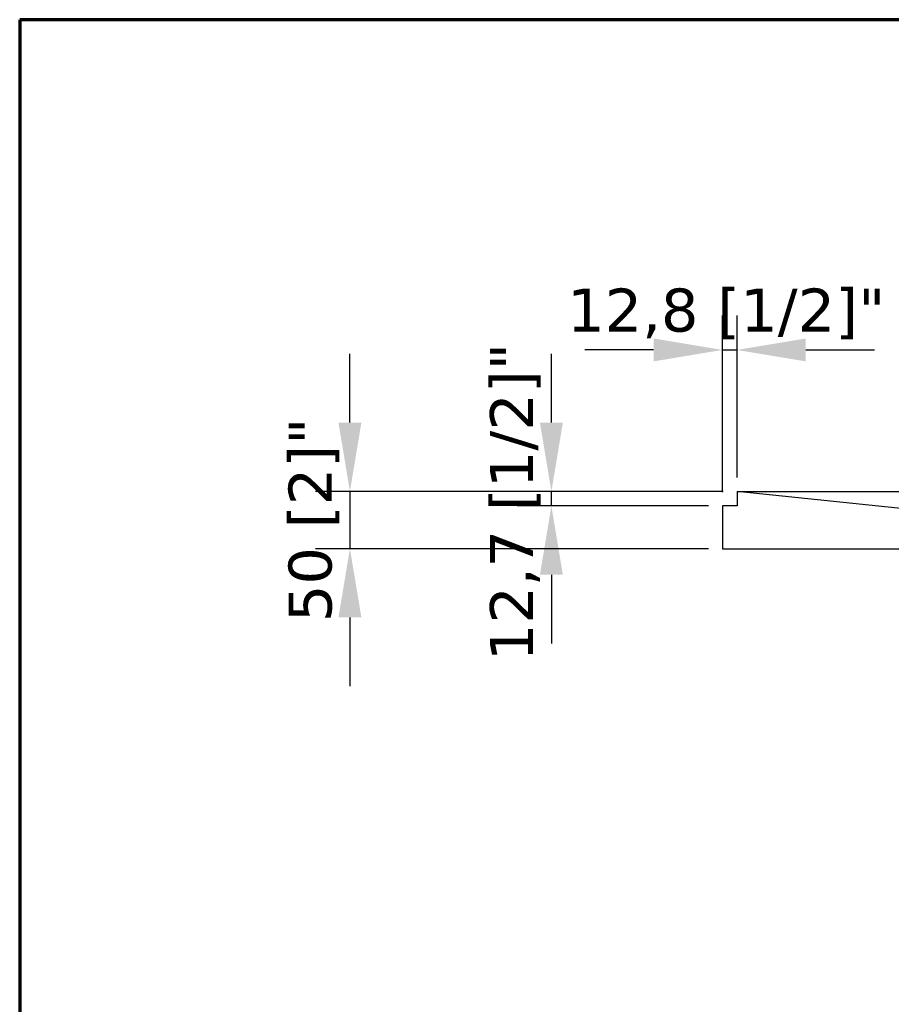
# Model space of a CAD drawing. Header units: millimetres. Extents: x -13716 to 13716, y -375 to 4365.
# Tile 6 of 12: x 300 to 1060, y 3506 to 4365. Entities that reach past the tile are written whole.
import ezdxf

# ---------------------------------------------------------------- set-up
doc = ezdxf.new("R2010")
doc.units = ezdxf.units.MM
doc.header["$LTSCALE"] = 15
doc.layers.get('0').update_dxf_attribs({"lineweight": 25})
for name, color, linetype, lineweight in [('_Sichtbarkanten', 7, 'Continuous', 25), ('Bemaßung (ISO)', 7, 'Continuous', 25), ('Rahmen (ISO)', 7, 'Continuous', 70)]:
    doc.layers.add(name, color=color, linetype=linetype, lineweight=lineweight)
doc.styles.add('Notiztext (ISO)', font='verdana.ttf')
doc.dimstyles.new('wedi A-Kon_F&E', dxfattribs={"dimscale": 15, "dimtxt": 2.5, "dimasz": 4, "dimexe": 2, "dimexo": 0.8, "dimgap": 0.3, "dimtad": 1, "dimdec": 1, "dimrnd": 1e-08, "dimtxsty": 'Notiztext (ISO)', "dimcen": 0.09, "dimclrd": 7, "dimclre": 7, "dimclrt": 256, "dimadec": 0, "dimazin": 2, "dimtfac": 0.6, "dimtmove": 0, "dimatfit": 3, "dimfxl": 1, "dimtolj": 1, "dimlwd": -1, "dimlwe": -1, "dimarcsym": 0})

# ---------------------------------------------------------------- blocks, each defined once
blk = doc.blocks.new('Ränder wedi_Zeichnungsrahmen')
at = {"layer": 'Rahmen (ISO)'}
for p, q in [((204, 291), (20, 291)), ((20, 291), (20, 6))]:
    blk.add_line(p, q, dxfattribs=at)
blk = doc.blocks.new('*D31')
at = {"layer": 'Bemaßung (ISO)', "color": 7, "transparency": 16777216}
for p, q in [((588.04, 4013.59), (588.04, 4073.59)), ((913.61, 3953.59), (558.04, 3953.59)), ((588.04, 3953.59), (588.04, 3903.59)), ((900.84, 3903.59), (558.04, 3903.59)), ((588.04, 3843.59), (588.04, 3783.59))]:
    blk.add_line(p, q, dxfattribs=at)
for points in [[(578.04, 4013.59), (598.04, 4013.59), (588.04, 3953.59)], [(578.04, 3843.59), (598.04, 3843.59), (588.04, 3903.59)]]:
    blk.add_solid(points, dxfattribs=at)
at = {"layer": 'Defpoints', "color": 0, "transparency": 16777216}
for p in [(925.61, 3953.59), (588.04, 3903.59), (912.84, 3903.59)]:
    blk.add_point(p, dxfattribs=at)
at = {"layer": 'Bemaßung (ISO)', "transparency": 16777216, "insert": (534.48, 3839.55), "char_height": 37.5, "attachment_point": 1, "rotation": 90, "style": 'Notiztext (ISO)'}
blk.add_mtext('\\A1;50 [2]"', dxfattribs=at)
blk = doc.blocks.new('*D32')
at = {"layer": 'Bemaßung (ISO)', "color": 7, "transparency": 16777216}
for p, q in [((912.84, 3952.89), (912.84, 4106.94)), ((925.61, 3965.59), (925.61, 4106.94)), ((852.84, 4076.94), (792.84, 4076.94)), ((912.84, 4076.94), (925.61, 4076.94)), ((985.61, 4076.94), (1045.61, 4076.94))]:
    blk.add_line(p, q, dxfattribs=at)
for points in [[(852.84, 4086.94), (852.84, 4066.94), (912.84, 4076.94)], [(985.61, 4086.94), (985.61, 4066.94), (925.61, 4076.94)]]:
    blk.add_solid(points, dxfattribs=at)
at = {"layer": 'Defpoints', "color": 0, "transparency": 16777216}
for p in [(925.61, 4076.94), (925.61, 3953.59), (912.84, 3940.89)]:
    blk.add_point(p, dxfattribs=at)
at = {"layer": 'Bemaßung (ISO)', "transparency": 16777216, "insert": (777.45, 4130.5), "char_height": 37.5, "attachment_point": 1, "style": 'Notiztext (ISO)'}
blk.add_mtext('\\A1;12,8 [1/2]"', dxfattribs=at)
blk = doc.blocks.new('*D33')
at = {"layer": 'Bemaßung (ISO)', "color": 7, "transparency": 16777216}
for p, q in [((763.72, 4013.59), (763.72, 4073.59)), ((913.61, 3953.59), (733.72, 3953.59)), ((763.72, 3940.89), (763.72, 3953.59)), ((900.84, 3940.89), (733.72, 3940.89)), ((763.72, 3880.89), (763.72, 3820.89))]:
    blk.add_line(p, q, dxfattribs=at)
for points in [[(753.72, 4013.59), (773.72, 4013.59), (763.72, 3953.59)], [(753.72, 3880.89), (773.72, 3880.89), (763.72, 3940.89)]]:
    blk.add_solid(points, dxfattribs=at)
at = {"layer": 'Defpoints', "color": 0, "transparency": 16777216}
for p in [(763.72, 3953.59), (925.61, 3953.59), (912.84, 3940.89)]:
    blk.add_point(p, dxfattribs=at)
at = {"layer": 'Bemaßung (ISO)', "transparency": 16777216, "insert": (710.16, 3805.46), "char_height": 37.5, "attachment_point": 1, "rotation": 90, "style": 'Notiztext (ISO)'}
blk.add_mtext('\\A1;12,7 [1/2]"', dxfattribs=at)

msp = doc.modelspace()

# ---------------------------------------------------------------- linework, layer by layer
at = {"layer": '_Sichtbarkanten'}
for p, q in [((1186.41, 3926.09), (925.61, 3953.59)), ((925.61, 3953.59), (925.61, 3940.89)), ((925.61, 3953.59), (2728.93, 3953.59)), ((925.61, 3940.89), (912.84, 3940.89)), ((912.84, 3940.89), (912.84, 3903.59)), ((912.84, 3903.59), (1201.87, 3903.59))]:
    msp.add_line(p, q, dxfattribs=at)

# ---------------------------------------------------------------- block references
at = {"xscale": 15, "yscale": 15, "zscale": 15}
msp.add_blockref('Ränder wedi_Zeichnungsrahmen', (0, 0), dxfattribs=at)

# ---------------------------------------------------------------- dimensions: what is measured, and where the dimension line sits
at = {"layer": 'Bemaßung (ISO)', "color": 7}
for base, p1, p2, angle, picture, middle in [((925.61, 4076.94), (912.84, 3940.89), (925.61, 3953.59), 180, '*D32', (919.22, 4076.94)), ((588.04, 3903.59), (925.61, 3953.59), (912.84, 3903.59), 90, '*D31', (588.04, 3928.59)), ((763.72, 3953.59), (912.84, 3940.89), (925.61, 3953.59), 90, '*D33', (763.72, 3947.24))]:
    dim = msp.add_linear_dim(base=base, p1=p1, p2=p2, angle=angle, text='<>"', dimstyle='wedi A-Kon_F&E', override={"dimgap": 0.3, "dimdec": 1, "dimtol": 0, "dimlim": 0, "dimtp": 0, "dimtm": 0, "dimtdec": 2, "dimtofl": 1, "dimatfit": 1}, dxfattribs=at)
    dim.commit()
    dim.dimension.update_dxf_attribs({"geometry": picture, "text_midpoint": middle, "dimtype": 160})

doc.saveas('drawing.dxf')
